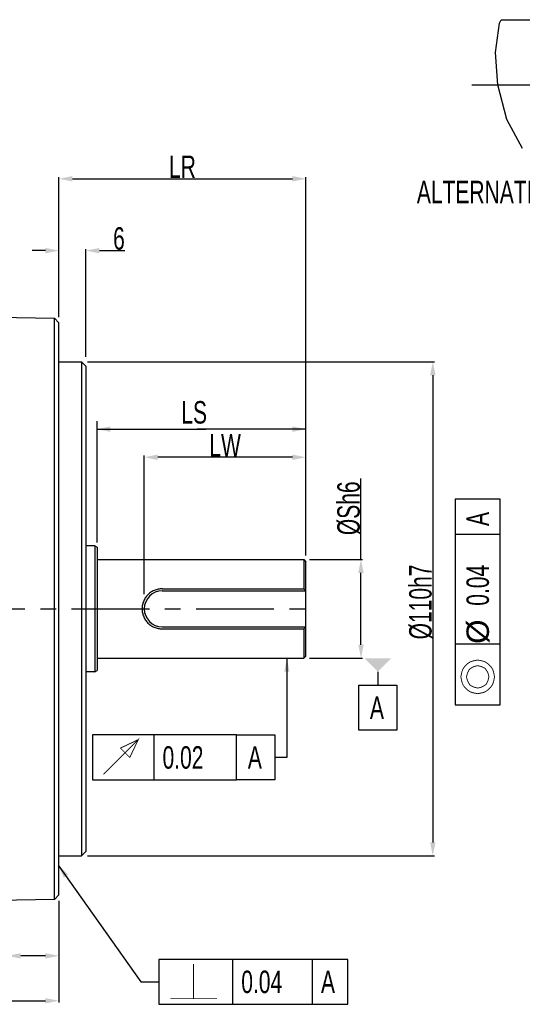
# Model space of a CAD drawing. Header units: millimetres. Extents: x -95 to 535, y -111 to 334.
# Tile 7 of 17: x 211 to 267, y 142 to 251. Entities that reach past the tile are written whole.
import ezdxf

# ---------------------------------------------------------------- set-up
doc = ezdxf.new("R2010")
doc.units = ezdxf.units.MM
doc.header["$LTSCALE"] = 23.1
doc.header["$PDMODE"] = 3
doc.header["$PDSIZE"] = 0.3125
doc.linetypes.add('CENTER', pattern=[0.6, 0.375, -0.075, 0.075, -0.075])
doc.layers.get('0').update_dxf_attribs({"linetype": 'CONTINUOUS'})
doc.layers.get('Defpoints').update_dxf_attribs({"linetype": 'CONTINUOUS'})
doc.layers.add('02___PRT_ALL_AXES', color=7, linetype='CONTINUOUS')
doc.layers.add('DEFAULT_1', color=7, linetype='CENTER')
doc.styles.get("Standard").update_dxf_attribs({"font": 'txt', "width": 0.7})
doc.dimstyles.new('DIMSTYLE_1', dxfattribs={"dimtxt": 2.5, "dimasz": 1.5, "dimexe": 0.18, "dimexo": 0.0625, "dimgap": 0.09, "dimtad": 1, "dimlfac": 2, "dimdsep": 46, "dimtxsty": 'Standard', "dimblk": '_FILLED', "dimblk1": '_FILLED', "dimblk2": '_FILLED', "dimcen": 0.09, "dimadec": 0, "dimazin": 0, "dimtp": 0.01, "dimtm": 0.01, "dimtfac": 1, "dimtofl": 0, "dimtmove": 0, "dimatfit": 3, "dimldrblk": '_FILLED', "dimfxl": 0, "dimtolj": 1, "dimarcsym": 0})

# ---------------------------------------------------------------- blocks, each defined once
blk = doc.blocks.new('_FILLED')
at = {"color": 0, "linetype": 'ByBlock'}
blk.add_solid([(0, 0), (-1, 0.2), (-1, -0.2)], dxfattribs=at)
blk = doc.blocks.new('*D104')
at = {"color": 0, "linetype": 'Continuous', "lineweight": -2}
for p, q in [((121.84, 165.63), (121.84, 142)), ((215.59, 153.12), (215.59, 142)), ((123.34, 142.18), (214.09, 142.18))]:
    blk.add_line(p, q, dxfattribs=at)
at = {"layer": 'Defpoints', "color": 0, "linetype": 'Continuous'}
for p in [(121.84, 165.69), (215.59, 153.19), (215.59, 142.18)]:
    blk.add_point(p, dxfattribs=at)
at = {"color": 0, "linetype": 'Continuous', "lineweight": -2, "xscale": 1.5, "yscale": 1.5, "zscale": 1.5, "rotation": 180}
blk.add_blockref('_FILLED', (121.84, 142.18), dxfattribs=at)
at = {"color": 0, "linetype": 'Continuous', "lineweight": -2, "xscale": 1.5, "yscale": 1.5, "zscale": 1.5}
blk.add_blockref('_FILLED', (215.59, 142.18), dxfattribs=at)
at = {"color": 0, "linetype": 'Continuous', "insert": (168.72, 143.52), "char_height": 2.5, "attachment_point": 5}
blk.add_mtext('\\A1;LL', dxfattribs=at)
blk = doc.blocks.new('*D105')
at = {"color": 0, "linetype": 'Continuous', "lineweight": -2}
for p, q in [((215.59, 218.28), (215.59, 225.86)), ((218.59, 213.86), (218.59, 225.86)), ((214.09, 225.68), (212.59, 225.68)), ((220.09, 225.68), (222.94, 225.68))]:
    blk.add_line(p, q, dxfattribs=at)
at = {"layer": 'Defpoints', "color": 0, "linetype": 'Continuous'}
for p in [(218.59, 225.68), (215.59, 218.21), (218.59, 213.8)]:
    blk.add_point(p, dxfattribs=at)
at = {"color": 0, "linetype": 'Continuous', "lineweight": -2, "xscale": 1.5, "yscale": 1.5, "zscale": 1.5}
blk.add_blockref('_FILLED', (215.59, 225.68), dxfattribs=at)
at = {"color": 0, "linetype": 'Continuous', "lineweight": -2, "xscale": 1.5, "yscale": 1.5, "zscale": 1.5, "rotation": 180}
blk.add_blockref('_FILLED', (218.59, 225.68), dxfattribs=at)
at = {"color": 0, "linetype": 'Continuous', "insert": (222.27, 227.02), "char_height": 2.5, "attachment_point": 5}
blk.add_mtext('\\A1;6', dxfattribs=at)
blk = doc.blocks.new('*D106')
at = {"color": 0, "linetype": 'Continuous', "lineweight": -2}
for p, q in [((215.59, 218.44), (215.59, 233.86)), ((217.09, 233.68), (241.59, 233.68)), ((243.09, 192.95), (243.09, 233.86))]:
    blk.add_line(p, q, dxfattribs=at)
at = {"layer": 'Defpoints', "color": 0, "linetype": 'Continuous'}
for p in [(243.09, 233.68), (215.59, 218.38), (243.09, 192.89)]:
    blk.add_point(p, dxfattribs=at)
at = {"color": 0, "linetype": 'Continuous', "lineweight": -2, "xscale": 1.5, "yscale": 1.5, "zscale": 1.5, "rotation": 180}
blk.add_blockref('_FILLED', (215.59, 233.68), dxfattribs=at)
at = {"color": 0, "linetype": 'Continuous', "lineweight": -2, "xscale": 1.5, "yscale": 1.5, "zscale": 1.5}
blk.add_blockref('_FILLED', (243.09, 233.68), dxfattribs=at)
at = {"color": 0, "linetype": 'Continuous', "insert": (229.34, 235.02), "char_height": 2.5, "attachment_point": 5}
blk.add_mtext('\\A1;LR', dxfattribs=at)
blk = doc.blocks.new('*D107')
at = {"color": 0, "linetype": 'Continuous', "lineweight": -2}
for p, q in [((249.22, 191.31), (249.22, 200.3)), ((243.5, 191.31), (249.4, 191.31)), ((249.22, 181.81), (249.22, 189.81)), ((243.5, 180.31), (249.4, 180.31))]:
    blk.add_line(p, q, dxfattribs=at)
at = {"layer": 'Defpoints', "color": 0, "linetype": 'Continuous'}
for p in [(243.44, 191.31), (249.22, 191.31), (243.44, 180.31)]:
    blk.add_point(p, dxfattribs=at)
at = {"color": 0, "linetype": 'Continuous', "lineweight": -2, "xscale": 1.5, "yscale": 1.5, "zscale": 1.5}
for p, rotation in [((249.22, 191.31), 90), ((249.22, 180.31), 270)]:
    blk.add_blockref('_FILLED', p, dxfattribs=dict(at, rotation=rotation))
at = {"color": 0, "linetype": 'Continuous', "insert": (247.88, 197), "char_height": 2.5, "attachment_point": 5, "rotation": 90}
blk.add_mtext('\\A1;%%cSh6', dxfattribs=at)
blk = doc.blocks.new('*D109')
at = {"color": 0, "linetype": 'Continuous', "lineweight": -2}
for p, q in [((218.75, 213.31), (257.4, 213.31)), ((257.22, 211.81), (257.22, 159.81)), ((218.75, 158.31), (257.4, 158.31))]:
    blk.add_line(p, q, dxfattribs=at)
at = {"layer": 'Defpoints', "color": 0, "linetype": 'Continuous'}
for p in [(218.69, 213.31), (218.69, 158.31), (257.22, 158.31)]:
    blk.add_point(p, dxfattribs=at)
at = {"color": 0, "linetype": 'Continuous', "lineweight": -2, "xscale": 1.5, "yscale": 1.5, "zscale": 1.5}
for p, rotation in [((257.22, 213.31), 90), ((257.22, 158.31), 270)]:
    blk.add_blockref('_FILLED', p, dxfattribs=dict(at, rotation=rotation))
at = {"color": 0, "linetype": 'Continuous', "insert": (255.88, 186.57), "char_height": 2.5, "attachment_point": 5, "rotation": 90}
blk.add_mtext('\\A1;%%c110h7', dxfattribs=at)
blk = doc.blocks.new('*D113')
at = {"color": 0, "linetype": 'Continuous', "lineweight": -2}
for p, q in [((225.09, 187.44), (225.09, 202.86)), ((243.09, 192.71), (243.09, 202.86)), ((241.59, 202.68), (226.59, 202.68))]:
    blk.add_line(p, q, dxfattribs=at)
at = {"layer": 'Defpoints', "color": 0, "linetype": 'Continuous'}
for p in [(225.09, 202.68), (243.09, 192.65), (225.09, 187.37)]:
    blk.add_point(p, dxfattribs=at)
at = {"color": 0, "linetype": 'Continuous', "lineweight": -2, "xscale": 1.5, "yscale": 1.5, "zscale": 1.5, "rotation": 180}
blk.add_blockref('_FILLED', (225.09, 202.68), dxfattribs=at)
at = {"color": 0, "linetype": 'Continuous', "lineweight": -2, "xscale": 1.5, "yscale": 1.5, "zscale": 1.5}
blk.add_blockref('_FILLED', (243.09, 202.68), dxfattribs=at)
at = {"color": 0, "linetype": 'Continuous', "insert": (234.09, 204.02), "char_height": 2.5, "attachment_point": 5}
blk.add_mtext('\\A1;LW', dxfattribs=at)
blk = doc.blocks.new('*D114')
at = {"color": 0, "linetype": 'Continuous', "lineweight": -2}
for p, q in [((209.84, 152.7), (209.84, 147)), ((215.59, 153.3), (215.59, 147)), ((209.84, 147.18), (198, 147.18)), ((214.09, 147.18), (211.34, 147.18))]:
    blk.add_line(p, q, dxfattribs=at)
at = {"layer": 'Defpoints', "color": 0, "linetype": 'Continuous'}
for p in [(209.84, 152.76), (215.59, 153.36), (215.59, 147.18)]:
    blk.add_point(p, dxfattribs=at)
at = {"color": 0, "linetype": 'Continuous', "lineweight": -2, "xscale": 1.5, "yscale": 1.5, "zscale": 1.5, "rotation": 180}
blk.add_blockref('_FILLED', (209.84, 147.18), dxfattribs=at)
at = {"color": 0, "linetype": 'Continuous', "lineweight": -2, "xscale": 1.5, "yscale": 1.5, "zscale": 1.5}
blk.add_blockref('_FILLED', (215.59, 147.18), dxfattribs=at)
at = {"color": 0, "linetype": 'Continuous', "insert": (200.13, 148.52), "char_height": 2.5, "attachment_point": 5}
blk.add_mtext('\\A1;11.5', dxfattribs=at)

msp = doc.modelspace()

# ---------------------------------------------------------------- linework, layer by layer
at = {"color": 7, "linetype": 'Continuous'}
for p, q in [((264.2162, 247.7176), (264.6505, 251.0033)), ((264.6505, 251.0033), (264.8286, 251.3877)), ((264.8286, 251.3877), (268.3168, 251.3877)), ((264.4533, 244.1254), (264.2162, 247.7176)), ((265.4455, 240.2665), (264.4533, 244.1254)), ((267.2052, 237.0393), (265.4455, 240.2665)), ((207.0923, 218.2969), (215.0924, 218.1573)), ((215.0924, 153.454), (215.0924, 218.1573)), ((215.0924, 218.1573), (215.5924, 217.6485)), ((215.5924, 153.9627), (215.5924, 217.6485)), ((215.5924, 213.3056), (218.0924, 213.3056)), ((218.0924, 213.3056), (218.0924, 158.3056)), ((218.0924, 213.3056), (218.5924, 212.8056)), ((218.5924, 212.8053), (218.5924, 158.806)), ((219.8264, 193.2013), (219.8264, 206.7056)), ((243.0924, 191.7512), (243.0924, 206.7056)), ((219.8264, 205.8056), (231.9514, 205.8056)), ((243.0924, 205.8056), (230.9674, 205.8056)), ((264.7174, 198.0264), (259.7174, 198.0264)), ((259.7174, 198.0264), (259.7174, 175.1098)), ((264.7174, 175.1098), (264.7174, 198.0264)), ((264.7174, 194.0889), (259.7174, 194.0889)), ((219.5924, 192.8056), (219.8424, 192.6806)), ((219.8424, 192.6806), (219.8424, 178.9306)), ((242.8424, 191.3056), (243.0924, 191.0556)), ((242.8424, 191.3056), (242.8424, 188.0342)), ((243.0924, 180.5557), (243.0924, 191.0556)), ((227.0924, 188.0342), (242.8424, 188.0342)), ((227.0924, 187.8056), (243.0924, 187.8056)), ((227.0924, 183.8056), (243.0924, 183.8056)), ((227.0924, 183.5771), (242.8424, 183.5771)), ((242.8424, 183.5771), (242.8424, 180.3056)), ((264.7174, 181.8806), (259.7174, 181.8806)), ((240.9727, 180.3056), (240.9727, 169.2638)), ((242.8424, 180.3056), (243.0924, 180.5556)), ((219.5924, 178.8056), (219.8424, 178.9306)), ((251.0924, 178.8056), (251.0924, 177.3056)), ((248.9674, 177.3056), (253.2174, 177.3056)), ((248.9674, 172.3056), (248.9674, 177.3056)), ((253.2174, 177.3056), (253.2174, 172.3056)), ((259.7174, 175.1098), (264.7174, 175.1098)), ((253.2174, 172.3056), (248.9674, 172.3056)), ((235.3747, 171.7638), (219.3122, 171.7638)), ((219.3122, 171.7638), (219.3122, 166.7638)), ((226.1872, 166.7638), (226.1872, 171.7638)), ((235.3747, 166.7638), (235.3747, 171.7638)), ((235.3747, 171.7638), (239.6247, 171.7638)), ((239.6247, 171.7638), (239.6247, 166.7638)), ((240.9727, 169.2638), (239.6525, 169.2638)), ((219.3122, 166.7638), (235.3747, 166.7638)), ((239.6247, 166.7638), (235.3747, 166.7638)), ((215.5924, 158.3056), (218.0924, 158.3056)), ((218.0924, 158.3056), (218.5924, 158.8056)), ((215.5032, 157.2819), (224.725, 144.2842)), ((215.0924, 153.454), (207.0923, 153.3144)), ((215.5924, 153.9627), (215.0924, 153.454)), ((247.7667, 146.7842), (226.725, 146.7842)), ((226.725, 146.7842), (226.725, 141.7842)), ((234.9542, 141.7842), (234.9542, 146.7842)), ((243.8292, 141.7842), (243.8292, 146.7842)), ((247.7667, 141.7842), (247.7667, 146.7842)), ((224.725, 144.2842), (226.725, 144.2842)), ((226.725, 141.7842), (247.7667, 141.7842))]:
    msp.add_line(p, q, dxfattribs=at)
for p, q in [((219.5924, 192.8056), (218.5924, 192.8056)), ((219.5924, 192.8056), (219.5924, 178.8056)), ((219.5924, 178.8056), (218.5924, 178.8056))]:
    msp.add_line(p, q)
at = {"color": 7, "linetype": 'Continuous', "const_width": 0.1}
for points in [[(262.2174, 176.3597), (262.7382, 176.4639), (263.0507, 176.5681), (263.3632, 176.7764), (263.6757, 177.0889), (263.884, 177.4014), (263.9882, 177.7139), (264.0924, 178.2347), (263.9882, 178.7556), (263.884, 179.0681), (263.6757, 179.3806), (263.3632, 179.6931), (263.0507, 179.9014), (262.7382, 180.0056), (262.2174, 180.1098), (261.6965, 180.0056), (261.384, 179.9014), (261.0715, 179.6931), (260.759, 179.3806), (260.5507, 179.0681), (260.4465, 178.7556), (260.3424, 178.2347), (260.4465, 177.7139), (260.5507, 177.4014), (260.759, 177.0889), (261.0715, 176.7764), (261.384, 176.5681), (261.6965, 176.4639), (262.2174, 176.3597)], [(262.2174, 176.9847), (262.634, 177.0889), (262.8424, 177.1931), (263.1549, 177.4014), (263.3632, 177.8181), (263.4674, 178.2347), (263.3632, 178.6514), (263.259, 178.8598), (263.0507, 179.1722), (262.634, 179.3806), (262.2174, 179.4848), (261.8007, 179.3806), (261.5924, 179.2764), (261.2799, 179.0681), (261.0715, 178.6514), (260.9674, 178.2347), (261.0715, 177.8181), (261.1757, 177.6097), (261.384, 177.2973), (261.8007, 177.0889), (262.2174, 176.9847)], [(220.5621, 167.3888), (224.4163, 171.2429), (223.4788, 169.2638), (222.4371, 170.3054), (224.4163, 171.2429)], [(230.5791, 142.4092), (230.5791, 146.2633)], [(227.975, 142.4092), (233.1833, 142.4092)]]:
    msp.add_lwpolyline(points, dxfattribs=at)
at = {"color": 7, "linetype": 'Continuous'}
msp.add_arc((227.0924, 185.8056), 2, 90, 270, dxfattribs=at)
for points, start_tangent, end_tangent in [([(227.0924, 188.0342), (226.6276, 187.9872), (226.1807, 187.8469), (225.7686, 187.6146), (225.4112, 187.2958), (225.1343, 186.9123), (224.9476, 186.4859), (224.8541, 186.0349), (224.8541, 185.5764), (224.9476, 185.1254), (225.1343, 184.699), (225.4112, 184.3155), (225.7686, 183.9967), (226.1807, 183.7644), (226.6275, 183.6241), (227.0924, 183.5771)], (-0.99997206, 0.00747547), (0.99997214, 0.00746433)), ([(242.9944, 187.8813), (242.9189, 187.9575), (242.8424, 188.0342)], (-0.70272431, 0.71146226), (-0.70710678, 0.70710678)), ([(243.0688, 187.8056), (242.9944, 187.8813)], (-0.70038604, 0.71376424), (-0.70272431, 0.71146226)), ([(242.9944, 183.73), (242.9189, 183.6538), (242.8424, 183.5771)], (-0.7027243, -0.71146227), (-0.70710678, -0.70710678)), ([(243.0688, 183.8056), (242.9944, 183.73)], (-0.70038604, -0.71376424), (-0.7027243, -0.71146227))]:
    msp.add_spline(points, degree=3, dxfattribs=dict(at, start_tangent=start_tangent, end_tangent=end_tangent))
for points in [[(241.2727, 178.8056), (240.9727, 180.3056), (240.6727, 178.8056)], [(249.5924, 180.3056), (252.5924, 180.3056), (251.0924, 178.8056)], [(216.6158, 156.2322), (215.5032, 157.2819), (216.1265, 155.885)]]:
    msp.add_solid(points, dxfattribs=at)
at = {"layer": '02___PRT_ALL_AXES', "color": 7, "linetype": 'Continuous'}
for p, q in [((219.8424, 191.3056), (242.8424, 191.3056)), ((219.8424, 180.3056), (242.8424, 180.3056))]:
    msp.add_line(p, q, dxfattribs=at)
at = {"layer": 'DEFAULT_1', "color": 7, "linetype": 'CENTER'}
for p, q in [((261.5668, 244.1377), (293.8168, 244.1377)), ((119.9796, 185.8056), (243.8424, 185.8056))]:
    msp.add_line(p, q, dxfattribs=at)

# ---------------------------------------------------------------- block references
at = {"color": 7, "linetype": 'Continuous', "xscale": 1.5, "yscale": 1.5, "zscale": 1.5, "rotation": 180}
msp.add_blockref('_FILLED', (219.8264, 205.8056), dxfattribs=at)
at = {"color": 7, "linetype": 'Continuous', "xscale": 1.5, "yscale": 1.5, "zscale": 1.5}
msp.add_blockref('_FILLED', (243.0924, 205.8056), dxfattribs=at)

# ---------------------------------------------------------------- texts
at = {"color": 7, "linetype": 'Continuous', "width": 0.7}
for s, p in [('ALTERNATIVE SHAFT KEYWAY TYPE', (255.4442, 230.9578)), ('LS', (229.2174, 206.4306)), ('A', (250.2174, 173.5556)), ('0.02', (227.1247, 168.0138)), ('A', (236.6247, 168.0138)), ('0.04', (235.8917, 143.0342)), ('A', (244.7667, 143.0342))]:
    msp.add_text(s, height=2.5, dxfattribs=at).set_placement(p)
at = {"color": 7, "linetype": 'Continuous'}
for s, width, p in [('A', 0.7, (263.4674, 195.0264)), ('0.04', 0.7, (263.4674, 186.1514)), (' %%c', 1.041667, (263.4674, 180.9431))]:
    msp.add_text(s, height=2.5, rotation=90, dxfattribs=dict(at, width=width)).set_placement(p)

# ---------------------------------------------------------------- dimensions: what is measured, and where the dimension line sits
for base, p1, p2, text, picture, middle in [((243.0924, 233.6806), (215.5924, 218.3763), (243.0924, 192.8857), 'LR', '*D106', (229.3424, 233.6806)), ((215.5924, 142.1806), (121.8424, 165.6907), (215.5924, 153.1868), 'LL', '*D104', (168.7174, 142.1806))]:
    dim = msp.add_linear_dim(base=base, p1=p1, p2=p2, text=text, dimstyle='DIMSTYLE_1', dxfattribs=at)
    dim.commit()
    dim.dimension.update_dxf_attribs({"geometry": picture, "text_midpoint": middle, "dimtype": 160})
for base, p1, p2, picture, middle in [((218.5924, 225.6806), (215.5924, 218.2129), (218.5924, 213.7993), '*D105', (222.2657, 225.6806)), ((215.5924, 147.1806), (209.8424, 152.7624), (215.5924, 153.3627), '*D114', (200.1322, 147.1806))]:
    dim = msp.add_linear_dim(base=base, p1=p1, p2=p2, dimstyle='DIMSTYLE_1', dxfattribs=at)
    dim.commit()
    dim.dimension.update_dxf_attribs({"geometry": picture, "text_midpoint": middle, "dimtype": 160})
for base, p1, p2, angle, text, picture, middle in [((257.2174, 158.3056), (218.6924, 213.3056), (218.6924, 158.3056), 270, '%%c<>h7', '*D109', (257.2174, 186.5681)), ((225.0924, 202.6806), (243.0924, 192.6511), (225.0924, 187.3749), 180, 'LW', '*D113', (234.0924, 202.6806)), ((249.2174, 191.3056), (243.4424, 180.3056), (243.4424, 191.3056), 90, '%%cSh6', '*D107', (249.2174, 197.0012))]:
    dim = msp.add_linear_dim(base=base, p1=p1, p2=p2, angle=angle, text=text, dimstyle='DIMSTYLE_1', dxfattribs=at)
    dim.commit()
    dim.dimension.update_dxf_attribs({"geometry": picture, "text_midpoint": middle, "dimtype": 160})

doc.saveas('drawing.dxf')
